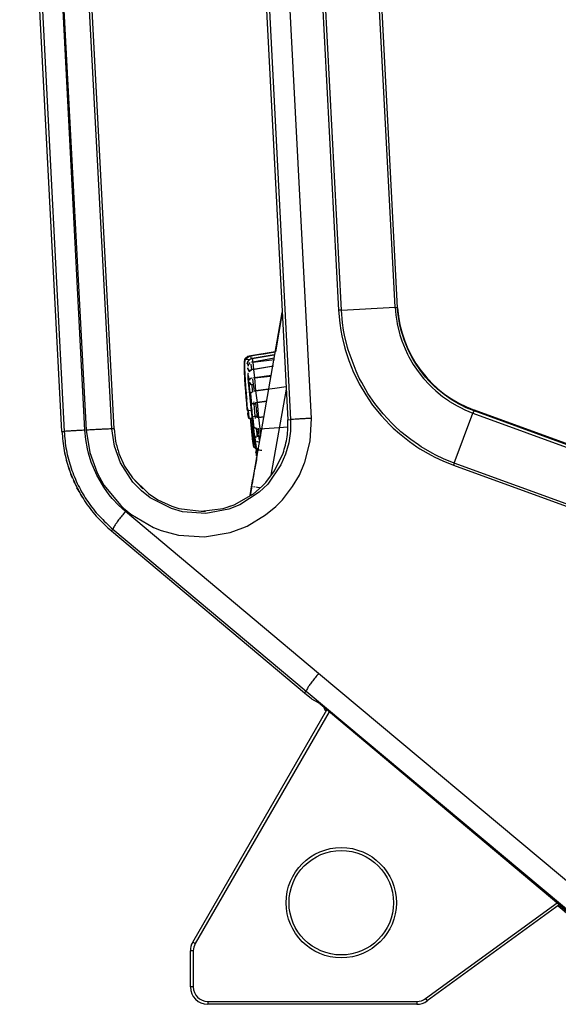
# Model space of a CAD drawing. Header units: millimetres. Extents: x -149 to 54, y -491 to 745.
# Tile 1 of 11: x -147 to -54, y -491 to -322. Entities that reach past the tile are written whole.
import ezdxf

# ---------------------------------------------------------------- set-up
doc = ezdxf.new("R2010")
doc.units = ezdxf.units.MM

# ---------------------------------------------------------------- blocks, each defined once
blk = doc.blocks.new('Abdeckung-2_1__13', base_point=(-94.15, -486.93))
at = {"color": 1, "linetype": 'Continuous'}
for p, q in [((-94.13, -440.55), (-94.15, -440.31)), ((-94.02, -440.78), (-93.84, -440.93)), ((-53.88, -474.47), (-47.39, -479.91)), ((38.93, -477.66), (38.97, -477.33)), ((38.97, -477.33), (38.93, -477.66)), ((38.97, -482.93), (38.93, -477.66)), ((-46.78, -480.35), (-46.18, -480.74)), ((-43.55, -482.46), (-42.05, -483.49)), ((38.82, -484.03), (38.97, -482.93)), ((-41.1, -483.92), (-40.24, -484.23)), ((38.32, -485.12), (38.82, -484.03)), ((-37.56, -485.2), (-35.29, -486.06)), ((-34.77, -486.13), (-34.34, -486.17)), ((36.08, -486.78), (37.16, -486.28)), ((37.16, -486.28), (38.32, -485.12)), ((-29.21, -486.76), (-28.11, -486.93)), ((-28.11, -486.93), (-15.73, -486.93)), ((30.77, -486.93), (34.97, -486.93)), ((34.97, -486.93), (35.24, -486.84)), ((35.81, -486.76), (36.08, -486.78))]:
    blk.add_line(p, q, dxfattribs=at)
at = {"color": 7, "linetype": 'Continuous'}
for p, q in [((-93.84, -440.93), (-94.02, -440.78)), ((-47.39, -479.91), (-53.88, -474.47)), ((38.97, -477.33), (38.6, -476.04)), ((38.97, -477.33), (38.97, -482.93)), ((-46.4, -480.57), (-47.39, -479.91)), ((-42.05, -483.49), (-43.77, -482.34)), ((38.92, -483.61), (38.97, -482.93)), ((-40.54, -484.06), (-42.05, -483.49)), ((38.32, -485.12), (38.44, -484.93)), ((38.44, -484.93), (38.67, -484.45)), ((38.67, -484.45), (38.82, -484.03)), ((38.82, -484.03), (38.92, -483.61)), ((-35.29, -486.06), (-37.56, -485.2)), ((-34.34, -486.17), (-35.29, -486.06)), ((-28.11, -486.93), (-30.85, -486.6)), ((36.08, -486.78), (36.34, -486.69)), ((36.34, -486.69), (36.5, -486.63)), ((36.5, -486.63), (37.16, -486.28)), ((37.16, -486.28), (37.55, -485.99)), ((37.55, -485.99), (38.32, -485.12)), ((-15.73, -486.93), (-28.11, -486.93)), ((34.97, -486.93), (30.77, -486.93)), ((34.97, -486.93), (36.08, -486.78))]:
    blk.add_line(p, q, dxfattribs=at)
at = {"color": 1, "linetype": 'Continuous'}
for centre, start, end in [((-29.61, -455.78), 233.6149, 235.0463), ((-29.34, -456.34), 244.9215, 246.9016), ((-30.79, -456.42), 261.3658, 262.359)]:
    blk.add_arc(centre, 29.98, start, end, dxfattribs=at)
at = {"color": 7, "linetype": 'Continuous'}
blk.add_open_spline([(-94.13, -440.55), (-94.11, -440.59), (-94.08, -440.67), (-94.04, -440.74), (-94.02, -440.78)], degree=3, dxfattribs=at)
blk.add_open_spline([(-94.13, -440.55), (-94.1, -440.62), (-94.06, -440.7), (-94.03, -440.77), (-94.02, -440.78)], degree=3, knots=[0, 0, 0, 0, 0.2216766, 0.2533447, 0.2533447, 0.2533447, 0.2533447], dxfattribs=at)
blk = doc.blocks.new('Fuss-unten__33', base_point=(-117.23, -491.43))
at = {"color": 7, "linetype": 'Continuous'}
for p, q in [((-116.82, -480.73), (-93.71, -440.7)), ((-93.32, -441.03), (-116.39, -480.98)), ((-76.73, -490.45), (-54.05, -473.98)), ((-53.66, -474.31), (-76.44, -490.86)), ((-117.23, -488.43), (-117.23, -482.23)), ((-116.73, -482.23), (-116.73, -488.43)), ((-12.1, -490.55), (-15.99, -486.67)), ((-15.28, -486.67), (-11.75, -490.2)), ((30.27, -490.43), (30.27, -486.65)), ((30.77, -486.67), (30.77, -490.43)), ((-114.23, -490.93), (-78.2, -490.93)), ((-78.2, -491.43), (-114.23, -491.43)), ((-9.98, -490.93), (29.77, -490.93)), ((29.77, -491.43), (-9.98, -491.43))]:
    blk.add_line(p, q, dxfattribs=at)
at = {"color": 1, "linetype": 'Continuous'}
for p, q in [((-116.39, -480.98), (-116.82, -480.73)), ((-116.73, -482.23), (-117.23, -482.23)), ((-116.73, -488.43), (-117.23, -488.43)), ((-114.23, -490.93), (-114.23, -491.43)), ((-78.2, -490.93), (-78.2, -491.43)), ((-76.73, -490.45), (-76.44, -490.86)), ((-11.75, -490.2), (-12.1, -490.55)), ((-9.98, -490.93), (-9.98, -491.43)), ((29.77, -490.93), (29.77, -491.43)), ((30.27, -490.43), (30.77, -490.43))]:
    blk.add_line(p, q, dxfattribs=at)
at = {"color": 7, "linetype": 'Continuous'}
for radius in [9.5, 9]:
    blk.add_circle((-91.23, -473.93), radius, dxfattribs=at)
for centre, radius, start, end in [((-114.23, -482.23), 3, 150, 180), ((-114.23, -482.23), 2.5, 150, 180), ((-114.23, -488.43), 3, 180, 270), ((-114.23, -488.43), 2.5, 180, 270), ((-78.2, -488.43), 2.5, 270, 306), ((-78.2, -488.43), 3, 270, 306), ((-9.98, -488.43), 3, 225, 270), ((-9.98, -488.43), 2.5, 225, 270), ((29.77, -490.43), 1, 270, 0), ((29.77, -490.43), 0.5, 270, 0)]:
    blk.add_arc(centre, radius, start, end, dxfattribs=at)
blk = doc.blocks.new('Seitenteil-rechts-kpl___37', base_point=(-136.13, -491.43))
blk.add_blockref('Fuss-unten__33', (-117.23, -491.43))
blk = doc.blocks.new('Gehaeuse-kpl___38', base_point=(-136.13, -491.43))
blk.add_blockref('Seitenteil-rechts-kpl___37', (-136.13, -491.43))
blk = doc.blocks.new('Montage-fuer-Funktionstest__39', base_point=(-136.13, -491.43))
blk.add_blockref('Gehaeuse-kpl___38', (-136.13, -491.43))
blk = doc.blocks.new('Griff-1__40', base_point=(-146.67, -438.8))
at = {"color": 7, "linetype": 'Continuous'}
for p, q in [((-139.36, -392.78), (-146.63, -253.97)), ((-138.47, -398.08), (-138.54, -397.84)), ((-138.04, -399.44), (-138.17, -399.07)), ((-137.52, -400.81), (-137.68, -400.43)), ((-127.25, -400.71), (-125.43, -402.67)), ((-135.92, -403.95), (-136.13, -403.59)), ((-135.21, -405.06), (-135.35, -404.84)), ((-122.85, -404.53), (-120.41, -405.66)), ((-115.39, -406.52), (-114.61, -406.5)), ((-110.59, -405.7), (-109.67, -405.39)), ((-96.38, -438.8), (-97.55, -437.83))]:
    blk.add_line(p, q, dxfattribs=at)
at = {"color": 1, "linetype": 'Continuous'}
for p, q in [((-137.68, -400.43), (-137.8, -400.13)), ((-137.59, -400.64), (-137.68, -400.43)), ((-137.15, -401.64), (-137.3, -401.3)), ((-136.97, -402.01), (-137.15, -401.64)), ((-136.57, -402.81), (-136.76, -402.45)), ((-136.4, -403.12), (-136.57, -402.81)), ((-135.92, -403.95), (-136.01, -403.79)), ((-135.84, -404.09), (-135.92, -403.95))]:
    blk.add_line(p, q, dxfattribs=at)
at = {"color": 7, "linetype": 'Continuous'}
for points, knots in [([(-139.1, -395.22), (-139.1, -395.23), (-139.09, -395.28), (-139.09, -395.34), (-139.08, -395.39)], [0, 0, 0, 0, 0.0204189, 0.1633508, 0.1633508, 0.1633508, 0.1633508]), ([(-137.85, -399.98), (-137.82, -400.05), (-137.77, -400.2), (-137.71, -400.36), (-137.68, -400.43)], [0, 0, 0, 0, 0.2451826, 0.4903676, 0.4903676, 0.4903676, 0.4903676]), ([(-137.39, -401.12), (-137.22, -401.49), (-136.88, -402.24), (-136.49, -402.96), (-136.29, -403.32)], [0, 0, 0, 0, 1.230285, 2.46064, 2.46064, 2.46064, 2.46064]), ([(-135.92, -403.95), (-135.88, -404.02), (-135.79, -404.16), (-135.7, -404.3), (-135.66, -404.37)], [0, 0, 0, 0, 0.2470952, 0.4941935, 0.4941935, 0.4941935, 0.4941935]), ([(-133.61, -407.14), (-133.61, -407.15), (-133.55, -407.21), (-133.5, -407.27), (-133.45, -407.33)], [0, 0, 0, 0, 0.0309445, 0.2475556, 0.2475556, 0.2475556, 0.2475556])]:
    blk.add_open_spline(points, degree=3, knots=knots, dxfattribs=at)
for points in [[(-138.88, -396.43), (-138.88, -396.46), (-138.87, -396.51), (-138.85, -396.57), (-138.85, -396.59)], [(-138.6, -397.63), (-138.59, -397.67), (-138.57, -397.74), (-138.55, -397.81), (-138.54, -397.84)], [(-138.26, -398.81), (-138.24, -398.86), (-138.22, -398.94), (-138.19, -399.03), (-138.17, -399.07)], [(-135.21, -405.06), (-135.19, -405.09), (-135.13, -405.17), (-135.08, -405.24), (-135.06, -405.28)], [(-134.44, -406.12), (-134.42, -406.15), (-134.37, -406.21), (-134.33, -406.26), (-134.31, -406.29)]]:
    blk.add_open_spline(points, degree=3, dxfattribs=at)
blk = doc.blocks.new('Griff-2_1__41', base_point=(-146.72, -486.87))
at = {"color": 1, "linetype": 'Continuous'}
for p, q in [((-100.75, -199.28), (-91.7, -371.87)), ((-91.2, -371.85), (-100.22, -199.76)), ((-81.94, -371.37), (-90.46, -208.56)), ((-81.51, -371.46), (-90.01, -208.98)), ((-107.11, -251.9), (-99.95, -390.71)), ((-96.38, -390.51), (-103.54, -251.69)), ((-146.13, -253.94), (-138.97, -392.76)), ((-135.4, -392.55), (-142.56, -253.74)), ((-142.56, -253.74), (-135.17, -392.54)), ((-130.76, -392.33), (-138.14, -253.52)), ((-91.2, -371.85), (-81.94, -371.37)), ((-81.94, -371.37), (-81.82, -372.73)), ((-81.94, -371.37), (-81.51, -371.46)), ((-91.7, -371.87), (-91.5, -374.09)), ((-91.01, -374.03), (-91.2, -371.85)), ((-81.82, -372.73), (-81.67, -373.76)), ((-81.4, -372.69), (-81.51, -371.46)), ((-81.25, -373.7), (-81.4, -372.69)), ((-91.5, -374.09), (-91.31, -375.38)), ((-90.82, -375.32), (-91.01, -374.03)), ((-81.67, -373.76), (-81.59, -374.22)), ((-81.59, -374.22), (-81.25, -375.69)), ((-81.17, -374.16), (-81.25, -373.7)), ((-80.83, -375.6), (-81.17, -374.16)), ((-91.31, -375.38), (-91.14, -376.27)), ((-91.14, -376.27), (-90.62, -378.42)), ((-90.66, -376.17), (-90.82, -375.32)), ((-90.15, -378.29), (-90.66, -376.17)), ((-81.25, -375.69), (-81.13, -376.1)), ((-81.13, -376.1), (-80.8, -377.14)), ((-80.7, -376.06), (-80.83, -375.6)), ((-80.39, -377.01), (-80.7, -376.06)), ((-80.8, -377.14), (-80.24, -378.54)), ((-79.84, -378.4), (-80.39, -377.01)), ((-90.62, -378.42), (-90.51, -378.8)), ((-90.51, -378.8), (-89.95, -380.53)), ((-90.03, -378.7), (-90.15, -378.29)), ((-88.67, -382.4), (-90.03, -378.7)), ((-80.24, -378.54), (-79.82, -379.45)), ((-79.42, -379.28), (-79.84, -378.4)), ((-79.82, -379.45), (-79.59, -379.9)), ((-79.19, -379.74), (-79.42, -379.28)), ((-78.85, -380.35), (-79.19, -379.74)), ((-89.95, -380.53), (-89.11, -382.59)), ((-79.59, -379.9), (-78.84, -381.21)), ((-78.45, -381.01), (-78.85, -380.35)), ((-78.84, -381.21), (-77.99, -382.45)), ((-77.58, -382.29), (-78.45, -381.01)), ((-89.11, -382.59), (-88.57, -383.73)), ((-88.13, -383.56), (-88.67, -382.4)), ((-77.99, -382.45), (-77.06, -383.64)), ((-76.7, -383.4), (-77.58, -382.29)), ((-88.57, -383.73), (-88.13, -384.58)), ((-87.71, -384.36), (-88.13, -383.56)), ((-88.13, -384.58), (-87.01, -386.48)), ((-86.62, -386.23), (-87.71, -384.36)), ((-77.06, -383.64), (-76.04, -384.75)), ((-76.07, -384.11), (-76.7, -383.4)), ((-75.7, -384.49), (-76.07, -384.11)), ((-76.04, -384.75), (-75.57, -385.21)), ((-75.25, -384.93), (-75.7, -384.49)), ((-74.62, -385.5), (-75.25, -384.93)), ((-87.01, -386.48), (-85.82, -388.21)), ((-85.42, -387.97), (-86.62, -386.23)), ((-75.57, -385.21), (-74.94, -385.78)), ((-74.94, -385.78), (-73.78, -386.73)), ((-73.48, -386.42), (-74.62, -385.5)), ((-72.27, -387.26), (-73.48, -386.42)), ((-85.82, -388.21), (-84.36, -390.03)), ((-84.02, -389.73), (-85.42, -387.97)), ((-73.78, -386.73), (-72.77, -387.44)), ((-72.77, -387.44), (-72.55, -387.59)), ((-72.55, -387.59), (-71.26, -388.36)), ((-71, -388.02), (-72.27, -387.26)), ((-70.47, -388.29), (-71, -388.02)), ((-69.68, -388.67), (-70.47, -388.29)), ((-84.36, -390.03), (-82.84, -391.65)), ((-82.53, -391.34), (-84.02, -389.73)), ((-71.75, -398.23), (-68.53, -389.6)), ((-71.26, -388.36), (-70.71, -388.65)), ((-70.71, -388.65), (-69.91, -389.03)), ((-69.91, -389.03), (-68.53, -389.6)), ((-68.32, -389.23), (-69.68, -388.67)), ((-68.53, -389.6), (-68.44, -389.4)), ((-68.53, -389.6), (18.94, -421.61)), ((-68.32, -389.23), (-68.27, -389.09)), ((19.13, -421.23), (-68.32, -389.23)), ((-100.41, -390.74), (-99.95, -390.71)), ((-99.95, -390.71), (-99.98, -392.74)), ((-96.57, -394.43), (-96.38, -390.51)), ((-82.84, -391.65), (-82.3, -392.17)), ((-81.98, -391.87), (-82.53, -391.34)), ((-139.36, -392.78), (-138.97, -392.76)), ((-135.25, -394.16), (-135.4, -392.55)), ((-135.17, -392.54), (-134.57, -396.38)), ((-130.37, -392.31), (-130.76, -392.33)), ((-130.31, -395.28), (-130.76, -392.33)), ((-99.98, -392.74), (-100.28, -394.74)), ((-82.3, -392.17), (-81.22, -393.14)), ((-80.94, -392.82), (-81.98, -391.87)), ((-81.22, -393.14), (-79.49, -394.51)), ((-79.24, -394.17), (-80.94, -392.82)), ((-134.97, -395.75), (-135.25, -394.16)), ((-100.28, -394.74), (-100.82, -396.67)), ((-97.48, -398.03), (-96.57, -394.43)), ((-79.49, -394.51), (-78.18, -395.42)), ((-77.94, -395.09), (-79.24, -394.17)), ((-77.45, -395.41), (-77.94, -395.09)), ((-134.78, -396.53), (-134.97, -395.75)), ((-134.3, -398.08), (-134.78, -396.53)), ((-134.57, -396.38), (-133.28, -399.91)), ((-129.26, -398.18), (-130.31, -395.28)), ((-100.82, -396.67), (-101.62, -398.52)), ((-78.18, -395.42), (-77.67, -395.75)), ((-77.67, -395.75), (-75.74, -396.86)), ((-75.56, -396.52), (-77.45, -395.41)), ((-74.94, -396.84), (-75.56, -396.52)), ((-133.36, -400.29), (-134.3, -398.08)), ((-127.12, -401.48), (-129.26, -398.18)), ((-101.62, -398.52), (-103.89, -401.82)), ((-98.45, -400.28), (-97.54, -398.19)), ((-97.54, -398.19), (-97.48, -398.03)), ((-75.74, -396.86), (-75.12, -397.18)), ((-75.12, -397.18), (-73.74, -397.83)), ((-73.59, -397.48), (-74.94, -396.84)), ((-73.74, -397.83), (-71.87, -398.57)), ((-71.75, -398.23), (-73.59, -397.48)), ((15.76, -430.08), (-71.75, -398.23)), ((-133.28, -399.91), (-132.11, -402.01)), ((-71.87, -398.57), (15.63, -430.42)), ((-132.16, -402.36), (-133.36, -400.29)), ((-125.66, -402.99), (-127.12, -401.48)), ((-103.89, -401.82), (-105.35, -403.24)), ((-99.6, -402.26), (-98.45, -400.28)), ((-131.21, -403.67), (-132.16, -402.36)), ((-132.11, -402.01), (-129.23, -405.51)), ((-124.13, -404.19), (-125.66, -402.99)), ((-105.35, -403.24), (-108.7, -405.42)), ((-101.37, -404.54), (-99.6, -402.26)), ((-130.7, -404.29), (-131.21, -403.67)), ((-129.61, -405.47), (-130.7, -404.29)), ((-120.5, -406.05), (-124.13, -404.19)), ((-102.5, -405.68), (-101.37, -404.54)), ((-128.42, -406.55), (-129.61, -405.47)), ((-129.23, -405.51), (-128.74, -405.97)), ((-128.74, -405.97), (-127.5, -406.99)), ((-95.12, -434.44), (-128.42, -406.55)), ((-127.5, -406.99), (-123.6, -409.28)), ((-118.58, -406.59), (-120.5, -406.05)), ((-114.58, -406.91), (-118.58, -406.59)), ((-110.59, -406.17), (-114.58, -406.91)), ((-108.7, -405.42), (-110.59, -406.17)), ((-104.26, -407.15), (-102.5, -405.68)), ((-107.45, -409.05), (-104.26, -407.15)), ((-130.82, -409.91), (-130.57, -409.61)), ((-130.57, -409.61), (-97.28, -437.51)), ((-123.6, -409.28), (-122.24, -409.82)), ((-122.24, -409.82), (-119.25, -410.62)), ((-114.77, -410.9), (-110.34, -410.15)), ((-110.34, -410.15), (-108.18, -409.38)), ((-108.18, -409.38), (-107.45, -409.05)), ((-119.25, -410.62), (-114.77, -410.9)), ((-44.91, -476.46), (-95.12, -434.44)), ((-97.55, -437.83), (-97.28, -437.51)), ((-97.28, -437.51), (-47.06, -479.52))]:
    blk.add_line(p, q, dxfattribs=at)
at = {"color": 7, "linetype": 'Continuous'}
for p, q in [((-81.51, -371.46), (-89.9, -209.13)), ((-107.69, -251.93), (-100.41, -390.74)), ((-139.36, -392.78), (-146.63, -253.97)), ((-130.37, -392.31), (-137.65, -253.5)), ((-1.29, -413.46), (-68.27, -389.09)), ((-129.53, -396.54), (-128.55, -398.73)), ((-102.73, -399.56), (-101.25, -396.53)), ((-128.55, -398.73), (-127.22, -400.74)), ((-104.25, -401.57), (-102.73, -399.56)), ((-127.22, -400.74), (-124.46, -403.47)), ((-104.85, -402.19), (-104.25, -401.57)), ((-124.46, -403.47), (-122.82, -404.55)), ((-109.69, -405.4), (-106.34, -403.48)), ((-106.34, -403.48), (-104.85, -402.19)), ((-122.82, -404.55), (-120.41, -405.66)), ((-120.41, -405.66), (-119.22, -406.03)), ((-119.22, -406.03), (-115.38, -406.52)), ((-115.38, -406.52), (-111.55, -406.02)), ((-111.55, -406.02), (-109.69, -405.4)), ((-97.55, -437.83), (-130.82, -409.91)), ((-96.37, -438.82), (-97.55, -437.83)), ((-96.37, -438.82), (-95.22, -439.44)), ((-51.94, -475.75), (-94.84, -439.76))]:
    blk.add_line(p, q, dxfattribs=at)
blk.add_arc((-61.49, -370.21), 20.06, 183.5744, 250.2413, dxfattribs=at)
at = {"color": 1, "linetype": 'Continuous'}
for points, knots in [([(-91.2, -371.85), (-91.29, -371.85), (-91.45, -371.86), (-91.62, -371.87), (-91.7, -371.87)], [0, 0, 0, 0, 0.2487338, 0.4980991, 0.4980991, 0.4980991, 0.4980991]), ([(-68.32, -389.23), (-68.32, -389.23), (-68.34, -389.26), (-68.41, -389.34), (-68.47, -389.46), (-68.51, -389.56), (-68.53, -389.6)], [0, 0, 0, 0, 0.0131578, 0.1052625, 0.3082534, 0.4333432, 0.4333432, 0.4333432, 0.4333432]), ([(-96.38, -390.51), (-96.69, -390.52), (-97.29, -390.56), (-98.13, -390.6), (-98.85, -390.64), (-99.4, -390.67), (-99.75, -390.7), (-99.91, -390.71), (-99.95, -390.71)], [0, 0, 0, 0, 0.939145, 1.799577, 2.531373, 3.092081, 3.45343, 3.58197, 3.58197, 3.58197, 3.58197]), ([(-135.4, -392.55), (-135.71, -392.57), (-136.31, -392.6), (-137.15, -392.65), (-137.87, -392.69), (-138.42, -392.72), (-138.77, -392.74), (-138.93, -392.75), (-138.97, -392.76)], [0, 0, 0, 0, 0.939145, 1.799577, 2.531373, 3.092081, 3.45343, 3.58197, 3.58197, 3.58197, 3.58197]), ([(-138.97, -392.76), (-138.88, -393.83), (-138.68, -395.98), (-137.83, -399.11), (-136.6, -402.1), (-134.95, -404.89), (-132.96, -407.44), (-131.37, -408.89), (-130.57, -409.61)], [0, 0, 0, 0, 3.22915, 6.457681, 9.685195, 12.911367, 16.136069, 19.359237, 19.359237, 19.359237, 19.359237]), ([(-130.76, -392.33), (-130.79, -392.33), (-130.91, -392.33), (-131.17, -392.34), (-131.59, -392.36), (-132.14, -392.38), (-132.8, -392.42), (-133.55, -392.45), (-134.35, -392.5), (-134.89, -392.53), (-135.17, -392.54)], [0, 0, 0, 0, 0.096372, 0.366874, 0.789166, 1.348835, 2.021936, 2.779664, 3.589595, 4.417069, 4.417069, 4.417069, 4.417069]), ([(-128.42, -406.55), (-128.62, -406.8), (-129.02, -407.28), (-129.56, -407.98), (-130, -408.58), (-130.33, -409.06), (-130.51, -409.39), (-130.56, -409.57), (-130.57, -409.61)], [0, 0, 0, 0, 0.970354, 1.865619, 2.631692, 3.222702, 3.613226, 3.760263, 3.760263, 3.760263, 3.760263]), ([(-95.12, -434.44), (-95.33, -434.69), (-95.72, -435.17), (-96.26, -435.87), (-96.7, -436.47), (-97.04, -436.95), (-97.22, -437.28), (-97.26, -437.46), (-97.28, -437.51)], [0, 0, 0, 0, 0.970373, 1.865661, 2.631755, 3.222784, 3.613326, 3.760373, 3.760373, 3.760373, 3.760373])]:
    blk.add_open_spline(points, degree=3, knots=knots, dxfattribs=at)
at = {"color": 7, "linetype": 'Continuous'}
for points, knots in [([(-101.25, -396.53), (-100.97, -395.58), (-100.41, -393.7), (-100.41, -391.72), (-100.41, -390.74)], [0, 0, 0, 0, 2.941082, 5.881943, 5.881943, 5.881943, 5.881943]), ([(-139.36, -392.78), (-139.26, -393.87), (-139.06, -396.05), (-138.19, -399.23), (-136.94, -402.26), (-135.27, -405.09), (-133.25, -407.7), (-131.63, -409.17), (-130.82, -409.91)], [0, 0, 0, 0, 3.277681, 6.555587, 9.833865, 13.112632, 16.39197, 19.671918, 19.671918, 19.671918, 19.671918]), ([(-130.37, -392.31), (-130.31, -393.03), (-130.18, -394.47), (-129.74, -395.85), (-129.53, -396.54)], [0, 0, 0, 0, 2.161649, 4.323459, 4.323459, 4.323459, 4.323459]), ([(-94.84, -439.76), (-94.84, -439.75), (-94.88, -439.72), (-94.98, -439.64), (-95.1, -439.54), (-95.19, -439.47), (-95.22, -439.44)], [0, 0, 0, 0, 0.0193888, 0.1551106, 0.3848034, 0.4981783, 0.4981783, 0.4981783, 0.4981783])]:
    blk.add_open_spline(points, degree=3, knots=knots, dxfattribs=at)
at = {"color": 1, "linetype": 'Continuous'}
blk.add_open_spline([(-71.75, -398.23), (-71.77, -398.29), (-71.81, -398.4), (-71.85, -398.51), (-71.87, -398.57)], degree=3, dxfattribs=at)
blk = doc.blocks.new('Steckergehaeuse__43', base_point=(-106.93, -403.77))
at = {"color": 7, "linetype": 'Continuous'}
for p, q in [((-106.66, -402.19), (-101.38, -372.27)), ((-101.38, -372.27), (-102.58, -379.06)), ((-105.38, -394.97), (-105.36, -394.82)), ((-105.72, -396.88), (-105.66, -396.53)), ((-105.85, -397.63), (-106.16, -399.37)), ((-105.82, -397.45), (-105.85, -397.63)), ((-106.28, -400.06), (-106.34, -400.41)), ((-106.62, -401.98), (-106.44, -400.96)), ((-106.44, -400.96), (-106.59, -401.81)), ((-106.4, -400.75), (-106.44, -400.96)), ((-106.34, -400.41), (-106.4, -400.75)), ((-106.93, -403.77), (-106.62, -401.98)), ((-106.66, -402.19), (-106.93, -403.77)), ((-106.82, -403.11), (-106.93, -403.77)), ((-106.93, -403.77), (-106.82, -403.11))]:
    blk.add_line(p, q, dxfattribs=at)
at = {"color": 1, "linetype": 'Continuous'}
for p, q in [((-103.31, -400.32), (-100.69, -385.48)), ((-106.33, -402.25), (-106.15, -402.28)), ((-105.96, -402.32), (-105.63, -402.38)), ((-105.63, -402.38), (-105.35, -402.43)), ((-105.35, -402.43), (-105.2, -402.45))]:
    blk.add_line(p, q, dxfattribs=at)
blk = doc.blocks.new('Knopfkappe-Encoder__44', base_point=(-106.89, -395.9))
at = {"color": 1, "linetype": 'Continuous'}
for p, q in [((-106.48, -394.47), (-106.89, -390.56)), ((-106.84, -390.41), (-106.31, -395.49))]:
    blk.add_line(p, q, dxfattribs=at)
at = {"color": 7, "linetype": 'Continuous'}
for p, q in [((-106.89, -390.56), (-106.52, -394.02)), ((-106.89, -390.56), (-106.48, -394.47)), ((-106.31, -395.49), (-106.48, -394.47)), ((-105.77, -395.9), (-106.31, -395.49))]:
    blk.add_line(p, q, dxfattribs=at)
blk = doc.blocks.new('Drehknopf-2__45', base_point=(-105.83, -396.41))
at = {"color": 7, "linetype": 'Continuous'}
for p, q in [((-105.83, -396.41), (-105.81, -396.24)), ((-105.81, -396.24), (-105.83, -396.41)), ((-105.83, -396.41), (-105.81, -396.24)), ((-105.81, -396.24), (-105.77, -395.96)), ((-105.77, -395.96), (-105.81, -396.24)), ((-105.81, -396.24), (-105.77, -395.96))]:
    blk.add_line(p, q, dxfattribs=at)
blk = doc.blocks.new('Drehknopf__46', base_point=(-107.42, -396.87))
at = {"color": 7, "linetype": 'Continuous'}
for p, q in [((-106.58, -380.18), (-102.78, -379.56)), ((-102.78, -379.56), (-106.58, -380.18)), ((-107.42, -381.08), (-107.34, -380.79)), ((-107.34, -380.79), (-107.42, -381.08)), ((-107.42, -381.08), (-107.28, -381.39)), ((-107.34, -380.79), (-107.18, -380.53)), ((-107.34, -380.79), (-107.18, -380.53)), ((-107.28, -381.39), (-107.32, -381.58)), ((-107.18, -380.53), (-106.95, -380.33)), ((-107.18, -380.53), (-106.95, -380.33)), ((-106.95, -380.33), (-106.58, -380.18)), ((-106.95, -380.33), (-106.72, -380.22)), ((-106.78, -381.16), (-106.68, -382.14)), ((-103.86, -381.66), (-103.11, -381.54)), ((-107.32, -381.78), (-107.31, -381.96)), ((-107.31, -381.96), (-107.32, -381.78)), ((-107.31, -381.96), (-107.1, -382.48)), ((-107.31, -381.96), (-106.99, -382.35)), ((-107.01, -383.95), (-107.22, -383.1)), ((-106.68, -382.14), (-106.99, -382.35)), ((-106.54, -382.09), (-106.68, -382.14)), ((-106.33, -382.1), (-106.54, -382.09)), ((-106.33, -382.1), (-106.2, -382.03)), ((-106.2, -382.03), (-103.86, -381.66)), ((-106.83, -384.66), (-107.02, -384.33)), ((-106.83, -384.66), (-106.41, -384.65)), ((-106.5, -383.78), (-106.23, -385.89)), ((-106.89, -386.23), (-106.73, -386.03)), ((-106.89, -386.23), (-106.76, -387.51)), ((-106.73, -386.03), (-106.59, -385.95)), ((-106.59, -385.95), (-106.41, -385.88)), ((-105.99, -385.78), (-101.88, -385.17)), ((-101.88, -385.17), (-100.76, -385.01)), ((-106.76, -387.51), (-106.75, -387.67)), ((-106.75, -387.67), (-106.64, -387.97)), ((-106.06, -388), (-106.47, -388.03)), ((-106.03, -387.86), (-105.72, -390.33)), ((-106.45, -390.45), (-106.32, -391.66)), ((-106.32, -391.66), (-106.29, -392)), ((-105.84, -390.11), (-106.25, -390.17)), ((-106.08, -392.18), (-106.29, -392)), ((-105.93, -392.23), (-106.08, -392.18)), ((-105.74, -392.26), (-105.93, -392.23)), ((-105.57, -392.22), (-105.35, -394.28)), ((-105.26, -392.3), (-101.16, -392.01)), ((-101.16, -392.01), (-100.41, -391.96)), ((-106.08, -394.08), (-106.05, -394.28)), ((-106.05, -394.28), (-105.96, -395.14)), ((-106.01, -393.9), (-105.89, -393.53)), ((-105.89, -393.53), (-105.49, -393.46)), ((-105.96, -395.14), (-105.91, -395.46)), ((-105.78, -396.45), (-105.76, -396.26)), ((-105.76, -396.26), (-105.78, -396.45)), ((-105.78, -396.45), (-105.76, -396.26)), ((-105.77, -396.71), (-105.7, -396.87)), ((-105.71, -395.73), (-105.76, -396.26)), ((-105.76, -396.26), (-105.71, -395.73)), ((-105.76, -396.26), (-105.76, -395.99)), ((-105.57, -395.83), (-105.35, -395.94)), ((-105.35, -395.94), (-105.16, -395.98)), ((-105.16, -395.98), (-104.92, -395.99))]:
    blk.add_line(p, q, dxfattribs=at)
at = {"color": 1, "linetype": 'Continuous'}
for p, q in [((-107.28, -381.39), (-107.32, -381.58)), ((-107.28, -381.39), (-107.32, -381.58)), ((-107.2, -381.21), (-107.28, -381.39)), ((-107.07, -381.06), (-107.2, -381.21)), ((-107.07, -381.06), (-107.2, -381.21)), ((-106.91, -380.93), (-107.07, -381.06)), ((-106.91, -380.93), (-107.07, -381.06)), ((-106.78, -381.16), (-106.68, -382.14)), ((-106.47, -380.81), (-106.72, -380.84)), ((-106.58, -380.18), (-106.47, -380.81)), ((-102.79, -380.17), (-106.47, -380.81)), ((-102.79, -380.17), (-106.47, -380.81)), ((-106.47, -380.81), (-102.71, -380.38)), ((-106.47, -380.81), (-102.71, -380.38)), ((-106.47, -380.81), (-106.33, -382.1)), ((-102.9, -381.51), (-106.33, -382.1)), ((-107.32, -381.78), (-107.31, -381.96)), ((-107.31, -381.96), (-107.1, -382.48)), ((-107.24, -382.78), (-107.2, -382.64)), ((-107.1, -382.48), (-106.99, -382.35)), ((-106.99, -382.35), (-106.68, -382.14)), ((-106.33, -382.1), (-106.18, -383.54)), ((-103.23, -383.15), (-106.18, -383.54)), ((-103.23, -383.15), (-106.18, -383.54)), ((-106.18, -383.54), (-103.4, -383.25)), ((-106.18, -383.54), (-103.4, -383.25)), ((-107.02, -384.33), (-106.83, -384.66)), ((-106.97, -383.77), (-107.01, -383.95)), ((-106.83, -383.66), (-106.97, -383.77)), ((-106.83, -383.66), (-106.97, -383.77)), ((-106.65, -383.56), (-106.83, -383.66)), ((-106.65, -383.56), (-106.83, -383.66)), ((-106.83, -384.66), (-106.41, -384.65)), ((-106.5, -383.78), (-106.41, -384.65)), ((-106.18, -383.54), (-106.44, -383.56)), ((-106.18, -383.54), (-105.99, -385.78)), ((-106.59, -385.95), (-106.41, -385.88)), ((-103.75, -385.47), (-105.99, -385.78)), ((-105.99, -385.78), (-104.71, -385.58)), ((-105.99, -385.78), (-105.74, -387.79)), ((-106.64, -387.97), (-106.47, -388.03)), ((-106.47, -388.03), (-106.06, -388)), ((-106.22, -387.73), (-106.4, -387.77)), ((-106.22, -387.73), (-106.4, -387.77)), ((-106.03, -387.86), (-106.06, -388)), ((-105.74, -387.79), (-106.03, -387.86)), ((-104.03, -387.57), (-105.74, -387.79)), ((-104.03, -387.57), (-105.74, -387.79)), ((-105.74, -387.79), (-104.03, -387.57)), ((-105.74, -387.79), (-104.03, -387.57)), ((-105.74, -387.79), (-105.51, -390.37)), ((-106.25, -390.17), (-106.39, -390.26)), ((-106.25, -390.17), (-105.84, -390.11)), ((-106.12, -390.41), (-105.94, -390.41)), ((-106.12, -390.41), (-105.94, -390.41)), ((-105.84, -390.11), (-105.94, -390.41)), ((-105.72, -390.33), (-105.51, -390.37)), ((-104.51, -390.26), (-105.51, -390.37)), ((-104.51, -390.26), (-105.51, -390.37)), ((-105.51, -390.37), (-104.51, -390.26)), ((-105.51, -390.37), (-104.51, -390.26)), ((-105.51, -390.37), (-105.26, -392.3)), ((-105.93, -392.23), (-106.08, -392.18)), ((-105.74, -392.26), (-105.93, -392.23)), ((-104.81, -392.23), (-105.26, -392.3)), ((-105.26, -392.3), (-105.01, -392.28)), ((-105.26, -392.3), (-105.15, -393.41)), ((-105.15, -393.41), (-105.13, -393.55)), ((-105.89, -393.53), (-106.01, -393.9)), ((-105.89, -393.53), (-105.49, -393.46)), ((-105.85, -394.44), (-105.71, -394.51)), ((-105.71, -394.51), (-105.5, -394.57)), ((-105.49, -393.46), (-105.45, -393.78)), ((-105.45, -393.78), (-105.42, -394.11)), ((-105.84, -395.59), (-105.91, -395.46)), ((-105.76, -396.26), (-105.78, -396.45)), ((-105.77, -396.71), (-105.7, -396.87)), ((-105.57, -395.83), (-105.76, -396.26)), ((-105.57, -395.83), (-105.71, -395.73))]:
    blk.add_line(p, q, dxfattribs=at)
blk = doc.blocks.new('Knopfkappe-2__47', base_point=(-107.92, -389.17))
at = {"color": 7, "linetype": 'Continuous'}
for p, q in [((-107.74, -380.19), (-107.3, -379.84)), ((-107.3, -379.84), (-107.74, -380.19)), ((-107.3, -379.84), (-107.08, -379.78)), ((-107.08, -379.78), (-107.3, -379.84)), ((-107.08, -379.78), (-106.78, -379.73)), ((-106.78, -379.73), (-107.08, -379.78)), ((-102.62, -379.07), (-106.78, -379.73)), ((-106.78, -379.73), (-105.5, -379.53)), ((-105.5, -379.53), (-104.54, -379.37)), ((-104.54, -379.37), (-102.94, -379.12)), ((-102.94, -379.12), (-102.62, -379.07)), ((-107.85, -380.39), (-107.92, -380.78)), ((-107.85, -380.39), (-107.92, -380.78)), ((-107.92, -380.78), (-107.9, -381.84)), ((-107.92, -381.05), (-107.92, -380.78)), ((-107.88, -382.36), (-107.92, -381.05)), ((-107.85, -380.39), (-107.74, -380.19)), ((-107.74, -380.19), (-107.85, -380.39)), ((-107.9, -381.84), (-107.86, -382.89)), ((-107.82, -383.73), (-107.88, -382.36)), ((-107.86, -382.89), (-107.81, -383.94)), ((-107.69, -385.77), (-107.82, -383.73)), ((-107.81, -383.94), (-107.75, -384.99)), ((-107.75, -384.99), (-107.69, -385.77)), ((-107.69, -385.77), (-107.68, -386.04)), ((-107.68, -386.04), (-107.69, -385.77)), ((-107.68, -386.04), (-107.66, -386.3)), ((-107.66, -386.3), (-107.68, -386.04)), ((-107.66, -386.3), (-107.64, -386.56)), ((-107.66, -386.3), (-107.64, -386.56)), ((-107.64, -386.56), (-107.61, -386.82)), ((-107.61, -386.82), (-107.64, -386.56)), ((-107.61, -386.82), (-107.59, -387.08)), ((-107.59, -387.08), (-107.61, -386.82)), ((-107.59, -387.08), (-107.57, -387.35)), ((-107.59, -387.08), (-107.57, -387.35)), ((-107.57, -387.35), (-107.55, -387.61)), ((-107.55, -387.61), (-107.57, -387.35)), ((-107.55, -387.61), (-107.52, -387.87)), ((-107.55, -387.61), (-107.52, -387.87)), ((-107.52, -387.87), (-107.5, -388.13)), ((-107.52, -387.87), (-107.5, -388.13)), ((-107.5, -388.13), (-107.47, -388.39)), ((-107.47, -388.39), (-107.5, -388.13)), ((-107.47, -388.39), (-107.45, -388.65)), ((-107.47, -388.39), (-107.45, -388.65)), ((-107.45, -388.65), (-107.4, -389.17)), ((-107.4, -389.17), (-107.42, -388.92))]:
    blk.add_line(p, q, dxfattribs=at)
at = {"color": 1, "linetype": 'Continuous'}
for p, q in [((-107.3, -379.84), (-107.74, -380.19)), ((-107.08, -379.78), (-107.3, -379.84)), ((-106.78, -379.73), (-107.08, -379.78)), ((-102.62, -379.07), (-106.78, -379.73)), ((-107.92, -380.78), (-107.85, -380.39)), ((-107.9, -381.84), (-107.92, -380.78)), ((-107.74, -380.19), (-107.85, -380.39)), ((-107.86, -382.89), (-107.9, -381.84)), ((-107.82, -383.73), (-107.86, -382.89)), ((-107.76, -384.73), (-107.82, -383.73)), ((-107.69, -385.77), (-107.76, -384.73)), ((-107.61, -386.82), (-107.69, -385.77)), ((-107.52, -387.87), (-107.61, -386.82)), ((-107.42, -388.92), (-107.52, -387.87))]:
    blk.add_line(p, q, dxfattribs=at)
blk = doc.blocks.new('Knopfkappe__48', base_point=(-107.92, -395.92))
at = {"color": 1, "linetype": 'Continuous'}
for p, q in [((-107.07, -379.87), (-107.76, -380.42)), ((-107.3, -379.87), (-107.74, -380.22)), ((-107.07, -379.87), (-107.3, -379.87)), ((-106.78, -379.76), (-107.07, -379.87)), ((-106.78, -379.76), (-107.07, -379.87)), ((-102.61, -379.1), (-106.78, -379.76)), ((-102.61, -379.1), (-106.78, -379.76)), ((-107.92, -380.81), (-107.76, -380.42)), ((-107.92, -380.81), (-107.76, -380.42)), ((-107.89, -381.86), (-107.92, -380.81)), ((-107.89, -381.86), (-107.92, -380.81)), ((-107.74, -380.22), (-107.76, -380.42)), ((-106.98, -380.35), (-107.76, -380.42)), ((-106.98, -380.35), (-107.76, -380.42)), ((-107.85, -382.91), (-107.89, -381.86)), ((-107.85, -382.91), (-107.89, -381.86)), ((-107.81, -383.96), (-107.85, -382.91)), ((-107.82, -383.76), (-107.85, -382.91)), ((-107.35, -382.84), (-106.02, -395.5)), ((-107.76, -384.75), (-107.82, -383.76)), ((-107.74, -385.01), (-107.81, -383.96)), ((-107.69, -385.8), (-107.76, -384.75)), ((-107.31, -383.73), (-106.16, -394.64)), ((-106.65, -384.81), (-106.56, -385.66)), ((-107.58, -386.05), (-107.74, -385.01)), ((-107.61, -386.85), (-107.69, -385.8)), ((-107.49, -387.1), (-107.58, -386.05)), ((-106.56, -385.66), (-106.54, -385.9)), ((-107.52, -387.9), (-107.61, -386.85)), ((-107.42, -388.94), (-107.52, -387.9)), ((-107.5, -388.16), (-107.49, -387.1)), ((-107.29, -389.19), (-107.5, -388.16)), ((-106.31, -388.06), (-106.09, -390.1)), ((-107.29, -389.19), (-107.17, -390.3)), ((-107.17, -390.3), (-107.15, -390.51)), ((-105.87, -392.26), (-105.84, -392.51)), ((-105.87, -392.26), (-105.71, -392.82)), ((-105.84, -392.51), (-105.75, -393.35)), ((-105.71, -392.82), (-105.75, -393.35)), ((-105.66, -393), (-105.72, -392.36)), ((-105.42, -392.97), (-105.66, -393)), ((-105.59, -393.67), (-105.66, -393))]:
    blk.add_line(p, q, dxfattribs=at)
at = {"color": 7, "linetype": 'Continuous'}
for p, q in [((-107.74, -380.22), (-107.3, -379.87)), ((-107.3, -379.87), (-107.74, -380.22)), ((-107.3, -379.87), (-107.07, -379.87)), ((-107.07, -379.87), (-107.3, -379.87)), ((-107.07, -379.87), (-106.78, -379.76)), ((-106.78, -379.76), (-107.07, -379.87)), ((-102.61, -379.1), (-106.78, -379.76)), ((-106.46, -379.71), (-106.78, -379.76)), ((-106.72, -380.32), (-106.78, -379.76)), ((-105.5, -379.55), (-106.46, -379.71)), ((-104.54, -379.4), (-105.5, -379.55)), ((-102.93, -379.15), (-104.54, -379.4)), ((-102.61, -379.1), (-102.93, -379.15)), ((-107.76, -380.42), (-107.92, -380.81)), ((-107.76, -380.42), (-107.92, -380.81)), ((-107.92, -380.81), (-107.89, -381.86)), ((-107.92, -380.81), (-107.92, -381.07)), ((-107.92, -381.07), (-107.88, -382.39)), ((-107.76, -380.42), (-107.74, -380.22)), ((-107.74, -380.22), (-107.76, -380.42)), ((-107.89, -381.86), (-107.85, -382.91)), ((-107.88, -382.39), (-107.82, -383.76)), ((-107.85, -382.91), (-107.81, -383.96)), ((-107.82, -383.76), (-107.69, -385.8)), ((-107.81, -383.96), (-107.74, -385.01)), ((-107.28, -384.01), (-107.26, -384.26)), ((-107.28, -384.01), (-107.26, -384.26)), ((-107.26, -384.26), (-107.17, -385.09)), ((-107.74, -385.01), (-107.69, -385.8)), ((-107.69, -385.8), (-107.58, -386.05)), ((-107.58, -386.05), (-107.69, -385.8)), ((-107.58, -386.05), (-107.65, -386.32)), ((-107.65, -386.32), (-107.58, -386.05)), ((-107.65, -386.32), (-107.63, -386.59)), ((-107.65, -386.32), (-107.63, -386.59)), ((-107.63, -386.59), (-107.61, -386.85)), ((-107.61, -386.85), (-107.63, -386.59)), ((-107.17, -385.09), (-106.81, -388.48)), ((-107.61, -386.85), (-107.49, -387.1)), ((-107.49, -387.1), (-107.61, -386.85)), ((-107.49, -387.1), (-107.57, -387.37)), ((-107.49, -387.1), (-107.57, -387.37)), ((-107.57, -387.37), (-107.55, -387.63)), ((-107.55, -387.63), (-107.57, -387.37)), ((-107.55, -387.63), (-107.52, -387.9)), ((-107.55, -387.63), (-107.52, -387.9)), ((-107.52, -387.9), (-107.5, -388.16)), ((-107.52, -387.9), (-107.5, -388.16)), ((-107.5, -388.16), (-107.47, -388.42)), ((-107.47, -388.42), (-107.5, -388.16)), ((-107.47, -388.42), (-107.45, -388.68)), ((-107.47, -388.42), (-107.45, -388.68)), ((-107.45, -388.68), (-107.29, -389.19)), ((-107.29, -389.19), (-107.42, -388.94)), ((-107.29, -389.19), (-107.36, -389.53)), ((-107.36, -389.53), (-107.34, -389.69)), ((-107.36, -389.53), (-107.34, -389.69)), ((-107.34, -389.69), (-107.29, -390.1)), ((-107.29, -390.1), (-107.34, -389.69)), ((-106.52, -389.11), (-107.29, -389.19)), ((-106.81, -388.48), (-106.26, -393.72)), ((-107.29, -390.1), (-107.15, -390.51)), ((-107.15, -390.51), (-107.29, -390.1)), ((-106.59, -390.56), (-107.15, -390.51)), ((-106.59, -390.56), (-106.26, -393.72)), ((-105.87, -392.26), (-105.71, -392.82)), ((-105.71, -392.82), (-105.87, -392.26)), ((-105.71, -392.82), (-105.75, -393.35)), ((-105.71, -392.82), (-105.75, -393.35)), ((-106.26, -393.72), (-106.22, -394.1)), ((-106.26, -393.72), (-106.22, -394.1)), ((-106.23, -393.89), (-106.16, -394.64)), ((-106.16, -394.64), (-106.22, -394.1)), ((-106.22, -394.1), (-106.16, -394.64)), ((-106.22, -394.1), (-106.21, -394.24)), ((-106.21, -394.24), (-106.16, -394.64)), ((-106.21, -394.24), (-106.16, -394.64)), ((-106.16, -394.64), (-106.02, -395.5)), ((-105.65, -395.92), (-106.02, -395.5))]:
    blk.add_line(p, q, dxfattribs=at)
blk.add_open_spline([(-107.35, -382.84), (-107.34, -382.99), (-107.33, -383.29), (-107.32, -383.58), (-107.31, -383.73)], degree=3, knots=[0, 0, 0, 0, 0.4481788, 0.8963561, 0.8963561, 0.8963561, 0.8963561], dxfattribs=at)
blk = doc.blocks.new('Drehknopf-Encoder-2__49', base_point=(-105.92, -397.28))
at = {"color": 7, "linetype": 'Continuous'}
for p, q in [((-105.92, -396.39), (-105.9, -396.22)), ((-105.9, -396.22), (-105.92, -396.39)), ((-105.92, -396.39), (-105.9, -396.22)), ((-105.92, -396.39), (-105.88, -396.74)), ((-105.9, -396.22), (-105.8, -395.67)), ((-105.8, -395.67), (-105.9, -396.22)), ((-105.9, -396.22), (-105.8, -395.67)), ((-105.88, -396.74), (-105.86, -396.97)), ((-105.74, -397.28), (-105.82, -397.11)), ((-105.74, -397.28), (-105.82, -397.11))]:
    blk.add_line(p, q, dxfattribs=at)
at = {"color": 1, "linetype": 'Continuous'}
for p, q in [((-105.9, -396.22), (-105.92, -396.39)), ((-105.81, -395.94), (-105.9, -396.22))]:
    blk.add_line(p, q, dxfattribs=at)
blk = doc.blocks.new('Bedienfeld-CPA-kpl___50', base_point=(-107.92, -397.28))
for name, p in [('Knopfkappe-2__47', (-107.92, -389.17)), ('Knopfkappe__48', (-107.92, -395.92)), ('Drehknopf__46', (-107.42, -396.87)), ('Knopfkappe-Encoder__44', (-106.89, -395.9)), ('Drehknopf-Encoder-2__49', (-105.92, -397.28)), ('Drehknopf-2__45', (-105.83, -396.41))]:
    blk.add_blockref(name, p)
blk = doc.blocks.new('S360-C__51', base_point=(-148.55, -491.43))
for name, p in [('Montage-fuer-Funktionstest__39', (-136.13, -491.43)), ('Griff-2_1__41', (-146.72, -486.87)), ('Griff-1__40', (-146.67, -438.8)), ('Steckergehaeuse__43', (-106.93, -403.77)), ('Bedienfeld-CPA-kpl___50', (-107.92, -397.28)), ('Abdeckung-2_1__13', (-94.15, -486.93))]:
    blk.add_blockref(name, p)
blk = doc.blocks.new('AllgA', base_point=(-48.4, 115.6))
blk.add_blockref('S360-C__51', (-148.55, -491.43))

msp = doc.modelspace()

# ---------------------------------------------------------------- block references
msp.add_blockref('AllgA', (-48.4, 115.6))

doc.saveas('drawing.dxf')
